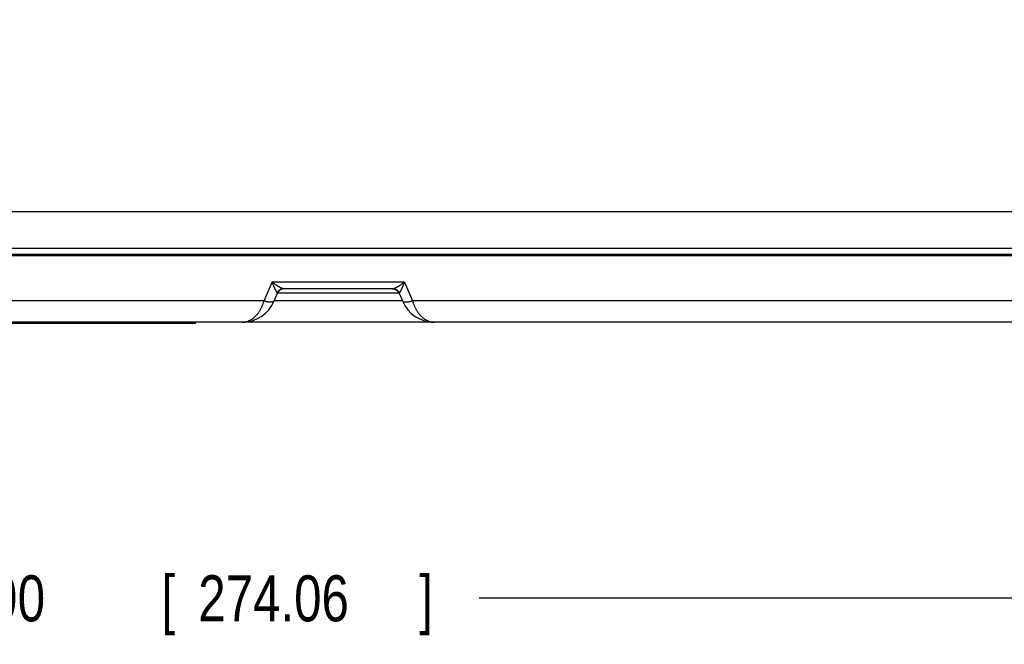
# Model space of a CAD drawing. Header units: inches. Extents: x 0 to 34, y 0 to 22.
# Tile 49 of 152: x 18.7 to 21.4, y 5.8 to 7.5. Entities that reach past the tile are written whole.
import ezdxf

# ---------------------------------------------------------------- set-up
doc = ezdxf.new("R2010")
doc.units = ezdxf.units.IN
doc.header["$LTSCALE"] = 1.87
doc.header["$MEASUREMENT"] = 0
doc.layers.get('0').update_dxf_attribs({"linetype": 'CONTINUOUS'})
doc.layers.add('DIMENSIONS', color=7, linetype='CONTINUOUS')
doc.styles.get("Standard").update_dxf_attribs({"font": 'txt', "width": 0.8})
doc.dimstyles.new('DIMSTYLE_1', dxfattribs={"dimtxt": 0.125, "dimasz": 0.18, "dimexe": 0.18, "dimexo": 0.0625, "dimgap": 0.09, "dimtad": 0, "dimtih": 1, "dimtoh": 1, "dimdec": 3, "dimzin": 4, "dimdsep": 46, "dimtxsty": 'STANDARD', "dimblk": '_FILLED', "dimblk1": '_FILLED', "dimblk2": '_FILLED', "dimcen": 0.09, "dimadec": 0, "dimazin": 0, "dimtp": 0.01, "dimtm": 0.01, "dimtfac": 1, "dimtdec": 3, "dimtofl": 0, "dimtmove": 0, "dimatfit": 3, "dimldrblk": '_FILLED', "dimfxl": 1, "dimtolj": 1, "dimtzin": 4, "dimarcsym": 0})

# ---------------------------------------------------------------- blocks, each defined once
blk = doc.blocks.new('_FILLED')
at = {"color": 0, "linetype": 'BYBLOCK'}
blk.add_solid([(0, 0), (-1, 0.174), (-1, -0.174)], dxfattribs=at)
blk = doc.blocks.new('*D4')
at = {"layer": 'DIMENSIONS', "color": 2, "linetype": 'CONTINUOUS'}
for p, q in [((13.7288, 8.3629), (13.7288, 5.7804)), ((24.5185, 6.8922), (24.5185, 5.7804)), ((13.7288, 5.9054), (18.3361, 5.9054)), ((24.5185, 5.9054), (19.9861, 5.9054))]:
    blk.add_line(p, q, dxfattribs=at)
at = {"layer": 'DIMENSIONS', "color": 2, "linetype": 'CONTINUOUS', "xscale": 0.18, "yscale": 0.18, "zscale": 0.18, "rotation": 180}
blk.add_blockref('_FILLED', (13.7288, 5.9054), dxfattribs=at)
at = {"layer": 'DIMENSIONS', "color": 2, "linetype": 'CONTINUOUS', "xscale": 0.18, "yscale": 0.18, "zscale": 0.18}
blk.add_blockref('_FILLED', (24.5185, 5.9054), dxfattribs=at)
at = {"layer": 'DIMENSIONS', "color": 2, "linetype": 'CONTINUOUS', "width": 0.8}
for s, p in [('10.790', (18.3986, 5.8429)), ('[', (19.1236, 5.8429)), ('274.06', (19.2236, 5.8429)), (']', (19.8236, 5.8429))]:
    blk.add_text(s, height=0.125, dxfattribs=at).set_placement(p)

msp = doc.modelspace()

# ---------------------------------------------------------------- linework, layer by layer
at = {"color": 7, "linetype": 'CONTINUOUS'}
for p, q in [((24.1051, 6.9556), (16.9245, 6.9556)), ((16.3668, 6.8564), (24.4186, 6.8564)), ((16.5304, 6.8406), (24.3327, 6.8406)), ((16.5304, 6.8364), (24.3327, 6.8364)), ((19.4021, 6.7133), (19.4239, 6.7647)), ((19.7837, 6.7647), (19.4239, 6.7647)), ((19.7837, 6.7647), (19.8055, 6.7133)), ((19.7522, 6.7464), (19.4554, 6.7464)), ((19.7508, 6.7464), (19.751, 6.7464)), ((19.751, 6.7464), (19.7511, 6.7464)), ((19.7511, 6.7464), (19.7512, 6.7464)), ((19.7512, 6.7464), (19.7514, 6.7464)), ((19.7514, 6.7464), (19.7515, 6.7464)), ((19.4297, 6.7133), (19.4386, 6.7342)), ((19.7779, 6.7133), (19.4297, 6.7133)), ((19.769, 6.7342), (19.4386, 6.7342)), ((19.7689, 6.7343), (19.7779, 6.7133)), ((19.3586, 6.6568), (19.3624, 6.6576)), ((19.3624, 6.6576), (19.3663, 6.6585)), ((19.3663, 6.6585), (19.3695, 6.6594)), ((24.2222, 6.6554), (15.0434, 6.6554)), ((19.2158, 6.6524), (17.2158, 6.6524)), ((19.1858, 6.6524), (19.1858, 6.6554)), ((19.2158, 6.6524), (19.2158, 6.6554)), ((19.3569, 6.6566), (19.3586, 6.6568)), ((19.8507, 6.6566), (19.8524, 6.6563)), ((19.8524, 6.6563), (19.8563, 6.6559)), ((19.8563, 6.6559), (19.8604, 6.6556))]:
    msp.add_line(p, q, dxfattribs=at)
for points in [[(19.7515, 6.7464), (19.7517, 6.7464), (19.7518, 6.7464), (19.7519, 6.7464), (19.752, 6.7464)], [(19.752, 6.7464), (19.7521, 6.7464), (19.7522, 6.7464), (19.7522, 6.7464), (19.7523, 6.7464), (19.7524, 6.7463), (19.7525, 6.7463), (19.7526, 6.7463), (19.7527, 6.7463), (19.7528, 6.7463), (19.7529, 6.7463), (19.753, 6.7463), (19.7531, 6.7463), (19.7532, 6.7462), (19.7534, 6.7462), (19.7535, 6.7462), (19.7536, 6.7462), (19.7537, 6.7462), (19.7538, 6.7462), (19.7539, 6.7461), (19.754, 6.7461), (19.7541, 6.7461), (19.7543, 6.7461), (19.7544, 6.7461), (19.7545, 6.746), (19.7546, 6.746), (19.7547, 6.746), (19.7548, 6.746), (19.755, 6.7459), (19.7551, 6.7459), (19.7552, 6.7459), (19.7553, 6.7459), (19.7555, 6.7458), (19.7556, 6.7458), (19.7557, 6.7458), (19.7558, 6.7457), (19.7559, 6.7457), (19.7561, 6.7457), (19.7562, 6.7456), (19.7563, 6.7456), (19.7564, 6.7455), (19.7566, 6.7455), (19.7567, 6.7455), (19.7568, 6.7454), (19.757, 6.7454), (19.7571, 6.7453), (19.7572, 6.7453), (19.7573, 6.7452), (19.7575, 6.7452), (19.7576, 6.7452), (19.7577, 6.7451), (19.7579, 6.7451), (19.758, 6.745), (19.7581, 6.745), (19.7582, 6.7449), (19.7584, 6.7448), (19.7585, 6.7448), (19.7586, 6.7447), (19.7588, 6.7447), (19.7589, 6.7446), (19.759, 6.7446), (19.7591, 6.7445), (19.7593, 6.7444), (19.7594, 6.7444), (19.7595, 6.7443), (19.7597, 6.7442), (19.7598, 6.7442), (19.7599, 6.7441), (19.7601, 6.744), (19.7602, 6.7439), (19.7603, 6.7439), (19.7605, 6.7438), (19.7606, 6.7437), (19.7608, 6.7436), (19.7609, 6.7435), (19.761, 6.7435), (19.7612, 6.7434), (19.7613, 6.7433), (19.7615, 6.7432), (19.7616, 6.7431), (19.7618, 6.743), (19.762, 6.7429), (19.7621, 6.7428), (19.7623, 6.7426), (19.7625, 6.7425)], [(19.7625, 6.7425), (19.7626, 6.7424), (19.7628, 6.7423), (19.763, 6.7421), (19.7631, 6.742), (19.7633, 6.7418), (19.7635, 6.7417), (19.7636, 6.7416), (19.7638, 6.7414), (19.764, 6.7413), (19.7642, 6.7411), (19.7643, 6.7409), (19.7645, 6.7408), (19.7647, 6.7406), (19.7648, 6.7405), (19.765, 6.7403), (19.7652, 6.7401), (19.7653, 6.7399), (19.7655, 6.7398), (19.7656, 6.7396), (19.7658, 6.7394), (19.766, 6.7392), (19.7661, 6.739), (19.7663, 6.7388), (19.7664, 6.7386), (19.7666, 6.7384), (19.7667, 6.7382), (19.7669, 6.738), (19.767, 6.7378), (19.7672, 6.7376), (19.7673, 6.7374), (19.7675, 6.7371), (19.7676, 6.7369), (19.7677, 6.7367), (19.7679, 6.7364), (19.768, 6.7362), (19.7682, 6.7359), (19.7683, 6.7357), (19.7684, 6.7354), (19.7686, 6.7352), (19.7687, 6.7349), (19.7688, 6.7346), (19.7689, 6.7343)], [(19.3472, 6.6556), (19.3513, 6.6559), (19.3552, 6.6563), (19.3592, 6.6569), (19.363, 6.6577), (19.3668, 6.6586), (19.3705, 6.6597), (19.3738, 6.6608)], [(19.8381, 6.6594), (19.8413, 6.6585), (19.8452, 6.6576), (19.849, 6.6568), (19.853, 6.6562), (19.857, 6.6558), (19.8611, 6.6555), (19.8653, 6.6554)], [(19.3423, 6.6554), (19.3465, 6.6555), (19.3472, 6.6556)]]:
    msp.add_lwpolyline(points, dxfattribs=at)
for centre, radius, start, end in [((19.457, 6.7264), 0.02, 90, 157), ((19.7506, 6.7264), 0.02, 23, 89.65), ((19.3423, 6.7504), 0.095, 270, 337.0048), ((19.8653, 6.7504), 0.095, 202.9761, 270)]:
    msp.add_arc(centre, radius, start, end, dxfattribs=at)
for points, knots in [([(19.4382, 6.7356), (19.4381, 6.7357), (19.4379, 6.7359), (19.4376, 6.7362), (19.4373, 6.7366), (19.4369, 6.7372), (19.4364, 6.7378), (19.436, 6.7385), (19.4355, 6.7394), (19.4349, 6.7403), (19.4343, 6.7414), (19.4337, 6.7427), (19.433, 6.744), (19.4322, 6.7455), (19.4314, 6.7472), (19.4306, 6.7489), (19.4297, 6.7509), (19.4288, 6.7529), (19.4279, 6.7551), (19.4269, 6.7573), (19.4259, 6.7597), (19.425, 6.7622), (19.4243, 6.7639), (19.4239, 6.7647)], [0, 0, 0, 0, 0.011336, 0.025143, 0.04174, 0.061398, 0.084383, 0.11096, 0.141375, 0.175793, 0.214327, 0.257084, 0.304166, 0.355637, 0.411558, 0.471981, 0.53685, 0.605831, 0.678564, 0.754715, 0.833932, 0.915828, 1, 1, 1, 1]), ([(19.4553, 6.7464), (19.4551, 6.7464), (19.4547, 6.7465), (19.454, 6.7465), (19.4532, 6.7467), (19.4524, 6.7469), (19.4515, 6.7472), (19.4504, 6.7476), (19.4493, 6.7481), (19.4481, 6.7486), (19.4467, 6.7493), (19.4453, 6.75), (19.4438, 6.7508), (19.4421, 6.7518), (19.4404, 6.7528), (19.4386, 6.754), (19.4367, 6.7552), (19.4347, 6.7566), (19.4326, 6.7581), (19.4305, 6.7596), (19.4284, 6.7612), (19.4261, 6.7629), (19.4247, 6.7641), (19.4239, 6.7647)], [0, 0, 0, 0, 0.014994, 0.034154, 0.055588, 0.079556, 0.106312, 0.136107, 0.169183, 0.20574, 0.245959, 0.289946, 0.337697, 0.38916, 0.44432, 0.503193, 0.565707, 0.631569, 0.700492, 0.77217, 0.846246, 0.922334, 1, 1, 1, 1]), ([(19.7837, 6.7647), (19.7829, 6.7641), (19.7815, 6.7629), (19.7793, 6.7612), (19.7771, 6.7596), (19.775, 6.7581), (19.7729, 6.7566), (19.7709, 6.7552), (19.769, 6.754), (19.7672, 6.7528), (19.7654, 6.7518), (19.7638, 6.7508), (19.7623, 6.75), (19.7609, 6.7493), (19.7595, 6.7486), (19.7583, 6.7481), (19.7572, 6.7476), (19.7561, 6.7472), (19.7552, 6.7469), (19.7543, 6.7467), (19.7536, 6.7465), (19.7529, 6.7465), (19.7524, 6.7464), (19.7522, 6.7464)], [0, 0, 0, 0, 0.077307, 0.15316, 0.227136, 0.298805, 0.367724, 0.433519, 0.495921, 0.554729, 0.609818, 0.661111, 0.708609, 0.752352, 0.792431, 0.828964, 0.862096, 0.891999, 0.918852, 0.942859, 0.964239, 0.983208, 1, 1, 1, 1]), ([(19.7837, 6.7647), (19.7833, 6.7639), (19.7827, 6.7622), (19.7817, 6.7597), (19.7807, 6.7574), (19.7797, 6.7551), (19.7788, 6.7529), (19.7779, 6.7509), (19.777, 6.749), (19.7762, 6.7472), (19.7754, 6.7455), (19.7747, 6.744), (19.774, 6.7427), (19.7733, 6.7414), (19.7727, 6.7404), (19.7721, 6.7394), (19.7716, 6.7385), (19.7712, 6.7378), (19.7707, 6.7372), (19.7703, 6.7367), (19.77, 6.7362), (19.7697, 6.7359), (19.7695, 6.7357), (19.7694, 6.7356)], [0, 0, 0, 0, 0.083759, 0.165452, 0.244611, 0.320771, 0.393468, 0.462318, 0.52706, 0.587497, 0.643525, 0.695086, 0.7422, 0.784933, 0.8234, 0.857761, 0.888188, 0.914871, 0.938017, 0.957859, 0.974642, 0.988605, 1, 1, 1, 1]), ([(19.4553, 6.7464), (19.4549, 6.7464), (19.4542, 6.7464), (19.4532, 6.7463), (19.4521, 6.7461), (19.451, 6.7459), (19.4499, 6.7456), (19.4488, 6.7453), (19.4478, 6.7448), (19.4468, 6.7444), (19.4458, 6.7438), (19.4449, 6.7432), (19.444, 6.7426), (19.4431, 6.7419), (19.4422, 6.7411), (19.4414, 6.7403), (19.4407, 6.7395), (19.44, 6.7386), (19.4394, 6.7376), (19.4388, 6.7367), (19.4384, 6.736), (19.4382, 6.7356)], [0, 0, 0, 0, 0.048253, 0.100523, 0.152817, 0.205149, 0.257528, 0.309967, 0.362474, 0.415059, 0.467731, 0.520495, 0.573357, 0.626321, 0.679392, 0.732569, 0.785852, 0.839241, 0.892731, 0.94632, 1, 1, 1, 1]), ([(19.7522, 6.7464), (19.7526, 6.7464), (19.7533, 6.7464), (19.7544, 6.7463), (19.7555, 6.7461), (19.7566, 6.7459), (19.7577, 6.7456), (19.7588, 6.7453), (19.7598, 6.7448), (19.7608, 6.7444), (19.7618, 6.7438), (19.7627, 6.7432), (19.7637, 6.7426), (19.7645, 6.7419), (19.7654, 6.7411), (19.7662, 6.7403), (19.7669, 6.7395), (19.7676, 6.7386), (19.7683, 6.7376), (19.7688, 6.7367), (19.7692, 6.736), (19.7694, 6.7356)], [0, 0, 0, 0, 0.052059, 0.104131, 0.156226, 0.208358, 0.260536, 0.312773, 0.365076, 0.417456, 0.46992, 0.522475, 0.575125, 0.627876, 0.68073, 0.733689, 0.786751, 0.839917, 0.893183, 0.946546, 1, 1, 1, 1]), ([(19.4021, 6.7133), (19.1355, 6.7133), (18.6022, 6.7133), (17.8024, 6.7133), (17.2691, 6.7133), (17.0025, 6.7133)], [0, 0, 0, 0, 0.333334, 0.666668, 1, 1, 1, 1]), ([(19.3472, 6.6557), (19.3474, 6.6557), (19.3487, 6.6559), (19.3508, 6.6562), (19.3536, 6.6568), (19.3563, 6.6576), (19.3591, 6.6586), (19.3617, 6.6597), (19.3644, 6.661), (19.3669, 6.6625), (19.3695, 6.6641), (19.3719, 6.6658), (19.3743, 6.6677), (19.3766, 6.6697), (19.3788, 6.6718), (19.381, 6.6741), (19.3831, 6.6764), (19.3851, 6.6789), (19.387, 6.6814), (19.3888, 6.684), (19.3905, 6.6867), (19.3921, 6.6894), (19.3937, 6.6922), (19.3951, 6.6951), (19.3965, 6.698), (19.3978, 6.701), (19.399, 6.704), (19.4001, 6.7071), (19.4012, 6.7102), (19.4018, 6.7123), (19.4021, 6.7133)], [0, 0, 0, 0, 0.009549, 0.043391, 0.077299, 0.11133, 0.145535, 0.179959, 0.214635, 0.249608, 0.284909, 0.320564, 0.356584, 0.392947, 0.429619, 0.466558, 0.503721, 0.541069, 0.57855, 0.616125, 0.65381, 0.691637, 0.72964, 0.767837, 0.806208, 0.844735, 0.883399, 0.922159, 0.960964, 1, 1, 1, 1]), ([(19.4297, 6.7133), (19.4297, 6.7131), (19.4295, 6.7128), (19.4292, 6.7123), (19.4287, 6.7119), (19.4282, 6.7115), (19.4277, 6.7111), (19.427, 6.7108), (19.4263, 6.7105), (19.4256, 6.7102), (19.4247, 6.71), (19.4239, 6.7098), (19.4229, 6.7097), (19.4219, 6.7096), (19.4208, 6.7096), (19.4197, 6.7096), (19.4185, 6.7096), (19.4173, 6.7097), (19.4161, 6.7099), (19.4148, 6.71), (19.4135, 6.7102), (19.4121, 6.7105), (19.4107, 6.7108), (19.4093, 6.7111), (19.4079, 6.7115), (19.4065, 6.7119), (19.405, 6.7123), (19.4036, 6.7128), (19.4026, 6.7131), (19.4021, 6.7133)], [0, 0, 0, 0, 0.019576, 0.039565, 0.060229, 0.08186, 0.104702, 0.128951, 0.154756, 0.182224, 0.211427, 0.242406, 0.275177, 0.309735, 0.346056, 0.384102, 0.423822, 0.465146, 0.507996, 0.552291, 0.597962, 0.644938, 0.693139, 0.742443, 0.792696, 0.843733, 0.895388, 0.947493, 1, 1, 1, 1]), ([(19.4386, 6.7342), (19.4387, 6.7343), (19.4387, 6.7345), (19.4388, 6.7348), (19.4387, 6.735), (19.4386, 6.7353), (19.4384, 6.7355), (19.4383, 6.7356), (19.4382, 6.7356)], [0, 0, 0, 0, 0.185774, 0.350912, 0.50547, 0.659657, 0.822391, 1, 1, 1, 1]), ([(19.7694, 6.7356), (19.7693, 6.7356), (19.7692, 6.7355), (19.769, 6.7353), (19.7689, 6.735), (19.7689, 6.7348), (19.7689, 6.7345), (19.7689, 6.7343), (19.769, 6.7342)], [0, 0, 0, 0, 0.181187, 0.346043, 0.501156, 0.65533, 0.818515, 1, 1, 1, 1]), ([(19.8055, 6.7133), (19.805, 6.7131), (19.804, 6.7128), (19.8025, 6.7123), (19.8011, 6.7119), (19.7996, 6.7115), (19.7982, 6.7111), (19.7968, 6.7108), (19.7954, 6.7105), (19.7941, 6.7102), (19.7927, 6.71), (19.7915, 6.7098), (19.7902, 6.7097), (19.789, 6.7096), (19.7878, 6.7096), (19.7867, 6.7096), (19.7857, 6.7096), (19.7847, 6.7097), (19.7837, 6.7099), (19.7828, 6.71), (19.782, 6.7102), (19.7812, 6.7105), (19.7805, 6.7108), (19.7799, 6.7111), (19.7793, 6.7115), (19.7788, 6.7119), (19.7784, 6.7123), (19.7781, 6.7128), (19.7779, 6.7131), (19.7779, 6.7133)], [0, 0, 0, 0, 0.05312, 0.10574, 0.157737, 0.20899, 0.259377, 0.308781, 0.357091, 0.404199, 0.450003, 0.494407, 0.537324, 0.578674, 0.618387, 0.656402, 0.692671, 0.727154, 0.75983, 0.790702, 0.819805, 0.847196, 0.872955, 0.89718, 0.919999, 0.941591, 0.962186, 0.982062, 1, 1, 1, 1]), ([(23.1221, 6.7133), (22.7536, 6.7133), (22.0166, 6.7133), (20.911, 6.7133), (20.174, 6.7133), (19.8055, 6.7133)], [0, 0, 0, 0, 0.333334, 0.666668, 1, 1, 1, 1]), ([(19.8055, 6.7133), (19.8058, 6.7123), (19.8064, 6.7102), (19.8075, 6.7071), (19.8086, 6.704), (19.8098, 6.701), (19.8111, 6.698), (19.8124, 6.6951), (19.8139, 6.6922), (19.8155, 6.6894), (19.8171, 6.6867), (19.8188, 6.684), (19.8206, 6.6814), (19.8226, 6.6788), (19.8245, 6.6764), (19.8266, 6.6741), (19.8288, 6.6718), (19.831, 6.6697), (19.8333, 6.6677), (19.8357, 6.6658), (19.8382, 6.6641), (19.8407, 6.6625), (19.8433, 6.661), (19.8459, 6.6597), (19.8486, 6.6586), (19.8513, 6.6576), (19.854, 6.6568), (19.8568, 6.6562), (19.8596, 6.6558), (19.8625, 6.6555), (19.8644, 6.6554), (19.8653, 6.6554)], [0, 0, 0, 0, 0.036858, 0.073533, 0.110077, 0.14649, 0.182781, 0.218968, 0.255067, 0.291089, 0.327022, 0.362846, 0.398538, 0.434072, 0.469412, 0.504531, 0.539406, 0.574017, 0.608338, 0.642353, 0.676049, 0.709427, 0.742493, 0.775268, 0.807794, 0.840111, 0.872259, 0.904289, 0.936255, 0.968213, 1, 1, 1, 1]), ([(19.3423, 6.6554), (19.3432, 6.6554), (19.3449, 6.6555), (19.3465, 6.6556), (19.3472, 6.6557)], [0, 0, 0, 0, 0.580812, 1, 1, 1, 1])]:
    msp.add_open_spline(points, degree=3, knots=knots, dxfattribs=at)
for points in [[(19.4554, 6.7464), (19.4553, 6.7464), (19.4553, 6.7464), (19.4553, 6.7464)], [(19.4553, 6.7464), (19.4553, 6.7464), (19.4553, 6.7464), (19.4553, 6.7464)], [(19.7779, 6.7133), (19.7779, 6.7133), (19.7779, 6.7133), (19.7779, 6.7133)]]:
    msp.add_open_spline(points, degree=3, dxfattribs=at)

# ---------------------------------------------------------------- dimensions: what is measured, and where the dimension line sits
at = {"layer": 'DIMENSIONS', "color": 2, "linetype": 'CONTINUOUS'}
dim = msp.add_linear_dim(base=(24.5185, 5.9054), p1=(13.7288, 8.3629), p2=(24.5185, 6.8922), dimstyle='DIMSTYLE_1', dxfattribs=at)
dim.commit()
dim.dimension.update_dxf_attribs({"geometry": '*D4', "text_midpoint": (19.1611, 5.9054), "dimtype": 160})

doc.saveas('drawing.dxf')
